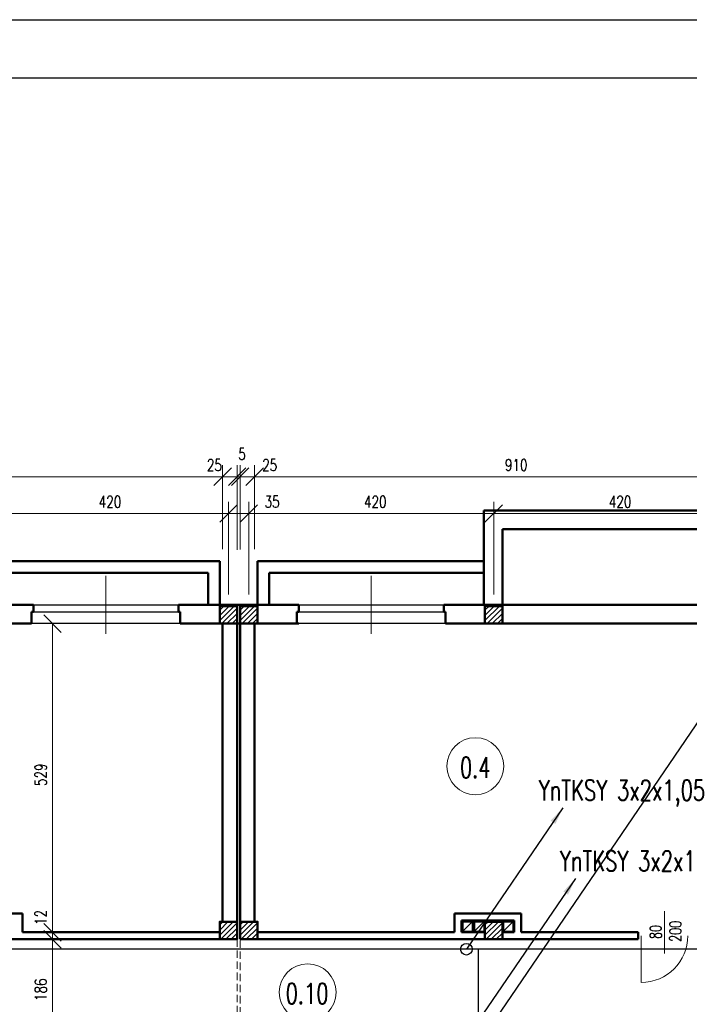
# Model space of a CAD drawing. Header units: millimetres. Extents: x -56112 to 30506, y -136199 to -2178.
# Tile 42 of 45: x -22587 to -11100, y -19051 to -2178. Entities that reach past the tile are written whole.
import ezdxf
from ezdxf.enums import TextEntityAlignment as Align

# ---------------------------------------------------------------- set-up
doc = ezdxf.new("R2010")
doc.units = ezdxf.units.MM
doc.header["$LTSCALE"] = 10
doc.header["$MEASUREMENT"] = 0
doc.header["$PDMODE"] = 35
doc.linetypes.add('DASHED', pattern=[19.05, 12.7, -6.35])
for name, color, linetype, lineweight in [('L001', 1, 'Continuous', 18), ('L002', 2, 'Continuous', 25), ('L003', 3, 'Continuous', 50)]:
    doc.layers.add(name, color=color, linetype=linetype, lineweight=lineweight)
doc.layers.add('L004', color=4, linetype='Continuous')
doc.styles.get("Standard").update_dxf_attribs({"font": 'simplex.shx', "width": 0.75, "height": 200})
doc.dimstyles.new('1_100', dxfattribs={"dimtxt": 200, "dimasz": 300, "dimexe": 200, "dimexo": 200, "dimgap": 100, "dimtad": 1, "dimdec": 0, "dimlfac": 0.1, "dimtxsty": 'Standard', "dimblk": 'OBLIQUE', "dimcen": 250, "dimdle": 2, "dimclrt": 2, "dimadec": 0, "dimazin": 0, "dimtfac": 1, "dimtdec": 0, "dimtmove": 1, "dimatfit": 3, "dimfxl": 1, "dimarcsym": 0})
pattern_1 = [(45, (-25200, 0), (-44.19417, 44.19417), [])]
pattern_2 = [(45, (-29400, 0), (-44.19417, 44.19417), [])]
pattern_3 = [(45, (-29750, 0), (-44.19417, 44.19417), [])]

# ---------------------------------------------------------------- blocks, each defined once
blk = doc.blocks.new('_Oblique')
at = {"layer": 'L004', "color": 0, "lineweight": -2}
blk.add_line((-0.5, -0.5), (0.5, 0.5), dxfattribs=at)
blk = doc.blocks.new('*D1853')
at = {"layer": 'Defpoints'}
for p in [(-25202, -9809), (-19106, -10010), (-31456, -11457), (-19106, -11452)]:
    blk.add_point(p, dxfattribs=at)
at = {"layer": 'L001'}
for p, q in [((-31456, -11257), (-31456, -9810)), ((-19106, -11252), (-19106, -9810)), ((-31456, -10010), (-19106, -10010))]:
    blk.add_line(p, q, dxfattribs=at)
at = {"layer": 'L001', "xscale": 300, "yscale": 300, "zscale": 300, "rotation": 180}
blk.add_blockref('_Oblique', (-31456, -10010), dxfattribs=at)
at = {"layer": 'L001', "xscale": 300, "yscale": 300, "zscale": 300}
blk.add_blockref('_Oblique', (-19106, -10010), dxfattribs=at)
at = {"layer": 'L001', "color": 2, "linetype": 'Continuous', "width": 0.75}
blk.add_text('1235', height=200, dxfattribs=at).set_placement((-25452, -9809), align=Align.MIDDLE_LEFT)
blk = doc.blocks.new('*D1854')
at = {"layer": 'Defpoints'}
for p in [(-14083, -9809), (-18556, -10010), (-18556, -11452), (-9456, -12207)]:
    blk.add_point(p, dxfattribs=at)
at = {"layer": 'L001'}
for p, q in [((-18556, -11252), (-18556, -9810)), ((-9456, -12007), (-9456, -9810)), ((-9456, -10010), (-18556, -10010))]:
    blk.add_line(p, q, dxfattribs=at)
at = {"layer": 'L001', "xscale": 300, "yscale": 300, "zscale": 300}
for p, rotation in [((-18556, -10010), 180), ((-9456, -10010), 360)]:
    blk.add_blockref('_Oblique', p, dxfattribs=dict(at, rotation=rotation))
at = {"layer": 'L001', "color": 2, "linetype": 'Continuous', "width": 0.75}
blk.add_text('910', height=200, dxfattribs=at).set_placement((-14262, -9809), align=Align.MIDDLE_LEFT)
blk = doc.blocks.new('*D1855')
at = {"layer": 'Defpoints'}
for p in [(-19255, -10010), (-18856, -10010), (-19106, -11452), (-18856, -11460)]:
    blk.add_point(p, dxfattribs=at)
at = {"layer": 'L001'}
for p, q in [((-19106, -11252), (-19106, -9810)), ((-18856, -11260), (-18856, -9810)), ((-19108, -10010), (-19106, -10010)), ((-19106, -10010), (-18856, -10010)), ((-18854, -10010), (-18856, -10010))]:
    blk.add_line(p, q, dxfattribs=at)
at = {"layer": 'L001', "xscale": 300, "yscale": 300, "zscale": 300}
blk.add_blockref('_Oblique', (-19106, -10010), dxfattribs=at)
at = {"layer": 'L001', "xscale": 300, "yscale": 300, "zscale": 300, "rotation": 180}
blk.add_blockref('_Oblique', (-18856, -10010), dxfattribs=at)
at = {"layer": 'L001', "color": 2, "linetype": 'Continuous', "width": 0.75}
blk.add_text('25', height=200, dxfattribs=at).set_placement((-19376, -9810), align=Align.MIDDLE_LEFT)
blk = doc.blocks.new('*D1856')
at = {"layer": 'Defpoints'}
for p in [(-18806, -10010), (-18306, -10010), (-18556, -10640), (-18806, -11459)]:
    blk.add_point(p, dxfattribs=at)
at = {"layer": 'L001'}
for p, q in [((-18806, -11259), (-18806, -9810)), ((-18556, -10440), (-18556, -9810)), ((-18808, -10010), (-18806, -10010)), ((-18556, -10010), (-18806, -10010)), ((-18185, -10010), (-18556, -10010))]:
    blk.add_line(p, q, dxfattribs=at)
at = {"layer": 'L001', "xscale": 300, "yscale": 300, "zscale": 300}
blk.add_blockref('_Oblique', (-18806, -10010), dxfattribs=at)
at = {"layer": 'L001', "xscale": 300, "yscale": 300, "zscale": 300, "rotation": 180}
blk.add_blockref('_Oblique', (-18556, -10010), dxfattribs=at)
at = {"layer": 'L001', "color": 2, "linetype": 'Continuous', "width": 0.75}
blk.add_text('25', height=200, dxfattribs=at).set_placement((-18427, -9810), align=Align.MIDDLE_LEFT)
blk = doc.blocks.new('*D1857')
at = {"layer": 'Defpoints'}
for p in [(-18787, -9621), (-18806, -10010), (-18856, -11460), (-18806, -11459)]:
    blk.add_point(p, dxfattribs=at)
at = {"layer": 'L001'}
for p, q in [((-18856, -11260), (-18856, -9810)), ((-18806, -11259), (-18806, -9810)), ((-18858, -10010), (-18856, -10010)), ((-18856, -10010), (-18806, -10010)), ((-18806, -10010), (-18804, -10010))]:
    blk.add_line(p, q, dxfattribs=at)
at = {"layer": 'L001', "xscale": 300, "yscale": 300, "zscale": 300}
blk.add_blockref('_Oblique', (-18856, -10010), dxfattribs=at)
at = {"layer": 'L001', "xscale": 300, "yscale": 300, "zscale": 300, "rotation": 180}
blk.add_blockref('_Oblique', (-18806, -10010), dxfattribs=at)
at = {"layer": 'L001', "color": 2, "linetype": 'Continuous', "width": 0.75}
blk.add_text('5', height=200, dxfattribs=at).set_placement((-18837, -9621), align=Align.MIDDLE_LEFT)
blk = doc.blocks.new('*D1868')
at = {"layer": 'Defpoints'}
for p in [(-21760, -17937), (-22225, -18819), (-22024, -19797), (-21876, -19797)]:
    blk.add_point(p, dxfattribs=at)
at = {"layer": 'L001'}
for p, q in [((-21960, -17937), (-22224, -17937)), ((-22024, -17937), (-22024, -19797)), ((-22076, -19797), (-22224, -19797))]:
    blk.add_line(p, q, dxfattribs=at)
at = {"layer": 'L001', "xscale": 300, "yscale": 300, "zscale": 300}
for p, rotation in [((-22024, -17937), 90), ((-22024, -19797), 270)]:
    blk.add_blockref('_Oblique', p, dxfattribs=dict(at, rotation=rotation))
at = {"layer": 'L001', "color": 2, "linetype": 'Continuous', "width": 0.75}
blk.add_text('186', height=200, rotation=90, dxfattribs=at).set_placement((-22225, -18994), align=Align.MIDDLE_LEFT)
blk = doc.blocks.new('*D1869')
at = {"layer": 'Defpoints'}
for p in [(-22198, -12527), (-22225, -15121), (-22198, -17817), (-22024, -17817)]:
    blk.add_point(p, dxfattribs=at)
at = {"layer": 'L001'}
for p, q in [((-22024, -12527), (-22024, -17817)), ((-21998, -12527), (-21824, -12527)), ((-21998, -17817), (-21824, -17817))]:
    blk.add_line(p, q, dxfattribs=at)
at = {"layer": 'L001', "xscale": 300, "yscale": 300, "zscale": 300}
for p, rotation in [((-22024, -12527), 90), ((-22024, -17817), 270)]:
    blk.add_blockref('_Oblique', p, dxfattribs=dict(at, rotation=rotation))
at = {"layer": 'L001', "color": 2, "linetype": 'Continuous', "width": 0.75}
blk.add_text('529', height=200, rotation=90, dxfattribs=at).set_placement((-22225, -15310), align=Align.MIDDLE_LEFT)
blk = doc.blocks.new('*D1870')
at = {"layer": 'Defpoints'}
for p in [(-22024, -17584), (-22198, -17817), (-22024, -17937), (-21874, -17937)]:
    blk.add_point(p, dxfattribs=at)
at = {"layer": 'L001'}
for p, q in [((-22024, -17477), (-22024, -17817)), ((-22024, -17817), (-22024, -17937)), ((-21998, -17817), (-21824, -17817)), ((-22074, -17937), (-22224, -17937)), ((-22024, -17939), (-22024, -17937))]:
    blk.add_line(p, q, dxfattribs=at)
at = {"layer": 'L001', "xscale": 300, "yscale": 300, "zscale": 300}
for p, rotation in [((-22024, -17817), 270), ((-22024, -17937), 90)]:
    blk.add_blockref('_Oblique', p, dxfattribs=dict(at, rotation=rotation))
at = {"layer": 'L001', "color": 2, "linetype": 'Continuous', "width": 0.75}
blk.add_text('12', height=200, rotation=90, dxfattribs=at).set_placement((-22224, -17691), align=Align.MIDDLE_LEFT)
blk = doc.blocks.new('*D1876')
at = {"layer": 'Defpoints'}
for p in [(-21037, -10439), (-19006, -10640), (-23206, -12227), (-19006, -12227)]:
    blk.add_point(p, dxfattribs=at)
at = {"layer": 'L001'}
for p, q in [((-23206, -12027), (-23206, -10440)), ((-19006, -12027), (-19006, -10440)), ((-23206, -10640), (-19006, -10640))]:
    blk.add_line(p, q, dxfattribs=at)
at = {"layer": 'L001', "xscale": 300, "yscale": 300, "zscale": 300, "rotation": 180}
blk.add_blockref('_Oblique', (-23206, -10640), dxfattribs=at)
at = {"layer": 'L001', "xscale": 300, "yscale": 300, "zscale": 300}
blk.add_blockref('_Oblique', (-19006, -10640), dxfattribs=at)
at = {"layer": 'L001', "color": 2, "linetype": 'Continuous', "width": 0.75}
blk.add_text('420', height=200, dxfattribs=at).set_placement((-21230, -10439), align=Align.MIDDLE_LEFT)
blk = doc.blocks.new('*D1877')
at = {"layer": 'Defpoints'}
for p in [(-18656, -10640), (-18263, -10640), (-19006, -12227), (-18656, -12227)]:
    blk.add_point(p, dxfattribs=at)
at = {"layer": 'L001'}
for p, q in [((-19006, -12027), (-19006, -10440)), ((-18656, -12027), (-18656, -10440)), ((-19008, -10640), (-19006, -10640)), ((-19006, -10640), (-18656, -10640)), ((-18142, -10640), (-18656, -10640))]:
    blk.add_line(p, q, dxfattribs=at)
at = {"layer": 'L001', "xscale": 300, "yscale": 300, "zscale": 300}
blk.add_blockref('_Oblique', (-19006, -10640), dxfattribs=at)
at = {"layer": 'L001', "xscale": 300, "yscale": 300, "zscale": 300, "rotation": 180}
blk.add_blockref('_Oblique', (-18656, -10640), dxfattribs=at)
at = {"layer": 'L001', "color": 2, "linetype": 'Continuous', "width": 0.75}
blk.add_text('35', height=200, dxfattribs=at).set_placement((-18385, -10440), align=Align.MIDDLE_LEFT)
blk = doc.blocks.new('*D1878')
at = {"layer": 'Defpoints'}
for p in [(-16487, -10439), (-14456, -10640), (-18656, -12227), (-14456, -12227)]:
    blk.add_point(p, dxfattribs=at)
at = {"layer": 'L001'}
for p, q in [((-18656, -12027), (-18656, -10440)), ((-14456, -12027), (-14456, -10440)), ((-18656, -10640), (-14456, -10640))]:
    blk.add_line(p, q, dxfattribs=at)
at = {"layer": 'L001', "xscale": 300, "yscale": 300, "zscale": 300, "rotation": 180}
blk.add_blockref('_Oblique', (-18656, -10640), dxfattribs=at)
at = {"layer": 'L001', "xscale": 300, "yscale": 300, "zscale": 300}
blk.add_blockref('_Oblique', (-14456, -10640), dxfattribs=at)
at = {"layer": 'L001', "color": 2, "linetype": 'Continuous', "width": 0.75}
blk.add_text('420', height=200, dxfattribs=at).set_placement((-16680, -10439), align=Align.MIDDLE_LEFT)
blk = doc.blocks.new('*D1879')
at = {"layer": 'Defpoints'}
for p in [(-12287, -10439), (-10256, -10640), (-14456, -12227), (-10256, -12227)]:
    blk.add_point(p, dxfattribs=at)
at = {"layer": 'L001'}
for p, q in [((-14456, -12027), (-14456, -10440)), ((-10256, -12027), (-10256, -10440)), ((-14456, -10640), (-10256, -10640))]:
    blk.add_line(p, q, dxfattribs=at)
at = {"layer": 'L001', "xscale": 300, "yscale": 300, "zscale": 300, "rotation": 180}
blk.add_blockref('_Oblique', (-14456, -10640), dxfattribs=at)
at = {"layer": 'L001', "xscale": 300, "yscale": 300, "zscale": 300}
blk.add_blockref('_Oblique', (-10256, -10640), dxfattribs=at)
at = {"layer": 'L001', "color": 2, "linetype": 'Continuous', "width": 0.75}
blk.add_text('420', height=200, dxfattribs=at).set_placement((-12480, -10439), align=Align.MIDDLE_LEFT)

msp = doc.modelspace()

# ---------------------------------------------------------------- hatches: boundary and pattern name
at = {"layer": 'L001'}
h = msp.add_hatch(dxfattribs=at)
h.set_pattern_fill('ANSI31', color=256, scale=500, style=0)
h.set_pattern_definition(pattern_3)
h.paths.add_polyline_path([(-18856, -12226.8), (-19156, -12226.8), (-19156, -12526.8), (-18856, -12526.8)], flags=16)
h = msp.add_hatch(dxfattribs=at)
h.set_pattern_fill('ANSI31', color=256, scale=500, style=0)
h.set_pattern_definition(pattern_2)
h.paths.add_polyline_path([(-18506, -12226.8), (-18806, -12226.8), (-18806, -12526.8), (-18506, -12526.8)], flags=16)
h = msp.add_hatch(dxfattribs=at)
h.set_pattern_fill('ANSI31', color=256, scale=500, style=0)
h.set_pattern_definition(pattern_1)
h.paths.add_polyline_path([(-14306, -12226.8), (-14606, -12226.8), (-14606, -12526.8), (-14306, -12526.8)], flags=16)
h = msp.add_hatch(dxfattribs=at)
h.set_pattern_fill('ANSI31', color=256, scale=500, style=0)
h.set_pattern_definition(pattern_3)
h.paths.add_polyline_path([(-18856, -17636.8), (-19156, -17636.8), (-19156, -17936.8), (-18856, -17936.8)], flags=16)
h = msp.add_hatch(dxfattribs=at)
h.set_pattern_fill('ANSI31', color=256, scale=500, style=0)
h.set_pattern_definition(pattern_2)
h.paths.add_polyline_path([(-18506, -17636.8), (-18806, -17636.8), (-18806, -17936.8), (-18506, -17936.8)], flags=16)
h = msp.add_hatch(dxfattribs=at)
h.set_pattern_fill('ANSI31', color=256, scale=500, style=0)
h.set_pattern_definition(pattern_1)
h.paths.add_polyline_path([(-14306, -17636.8), (-14606, -17636.8), (-14606, -17936.8), (-14306, -17936.8)], flags=16)

# ---------------------------------------------------------------- linework, layer by layer
at = {"layer": 'Defpoints'}
msp.add_3dface([(-51868.7, -2177.9, 0), (30505.6, -2177.9, 0), (30505.6, -31877.9, 0), (-51868.7, -31877.9, 0)], dxfattribs=at)
at = {"layer": 'L001'}
for p, q in [((-21106, -12704.9), (-21106, -11708.7)), ((-16556, -12704.9), (-16556, -11708.7)), ((-11525, -17452.3), (-11525, -18181.4)), ((-11925, -17875.1, 70), (-11925, -18675.1, 70))]:
    msp.add_line(p, q, dxfattribs=at)
at = {"layer": 'L001', "linetype": 'DASHED'}
for p, q in [((-18856, -17936.8), (-18856, -19796.8)), ((-18806, -19796.8), (-18806, -17936.8))]:
    msp.add_line(p, q, dxfattribs=at)
at = {"layer": 'L001'}
for centre in [(-14769.8, -14970.4), (-17646.7, -18844.9)]:
    msp.add_circle(centre, 488.1, dxfattribs=at)
msp.add_arc((-11925, -17875.1, 70), 800, 270, 0, dxfattribs=at)
at = {"layer": 'L002'}
for p, q in [((-22351, -12206.8), (-19861, -12206.8)), ((-17801, -12206.8), (-15311, -12206.8)), ((-22351, -12326.8), (-19861, -12326.8)), ((-17801, -12326.8), (-15311, -12326.8)), ((-19831, -12526.8), (-22381, -12526.8)), ((-15281, -12526.8), (-17831, -12526.8)), ((-14986, -17796.8), (-14826, -17636.8)), ((-14986, -17636.8), (-14826, -17636.8)), ((-14986, -17636.8), (-14986, -17796.8)), ((-14826, -17636.8), (-14826, -17796.8)), ((-14786, -17796.8), (-14626, -17636.8)), ((-14786, -17636.8), (-14786, -17796.8)), ((-14786, -17636.8), (-14626, -17636.8)), ((-14626, -17636.8), (-14626, -17796.8)), ((-14286, -17796.8), (-14126, -17636.8)), ((-14286, -17636.8), (-14126, -17636.8)), ((-14286, -17636.8), (-14286, -17796.8)), ((-14126, -17636.8), (-14126, -17796.8)), ((-14986, -17796.8), (-14826, -17796.8)), ((-14786, -17796.8), (-14626, -17796.8)), ((-14286, -17796.8), (-14126, -17796.8))]:
    msp.add_line(p, q, dxfattribs=at)
at = {"layer": 'L003'}
for p, q in [((-14626, -10586.8), (-14626, -12206.8)), ((-9826, -10586.8), (-14626, -10586.8)), ((-9826, -10906.8), (-14306, -10906.8)), ((-14306, -10906.8), (-14306, -12206.8)), ((-40106, -11456.8), (-19156, -11456.8)), ((-19156, -12206.8), (-19156, -11456.8)), ((-14626, -11456.8), (-18506, -11456.8)), ((-18506, -12206.8), (-18506, -11456.8)), ((-23106, -11656.8), (-19356, -11656.8)), ((-19356, -12206.8), (-19356, -11656.8)), ((-14626, -11656.8), (-18306, -11656.8)), ((-18306, -12206.8), (-18306, -11656.8)), ((-22351, -12206.8), (-24061, -12206.8)), ((-22351, -12206.8), (-22351, -12326.8)), ((-19861, -12206.8), (-19861, -12326.8)), ((-17801, -12206.8), (-19861, -12206.8)), ((-17801, -12206.8), (-17801, -12326.8)), ((-15311, -12206.8), (-15311, -12326.8)), ((-3731, -12206.8), (-15311, -12206.8)), ((-22381, -12326.8), (-22351, -12326.8)), ((-22381, -12526.8), (-22381, -12326.8)), ((-19861, -12326.8), (-19831, -12326.8)), ((-19831, -12526.8), (-19831, -12326.8)), ((-17831, -12526.8), (-17831, -12326.8)), ((-17831, -12326.8), (-17801, -12326.8)), ((-15311, -12326.8), (-15281, -12326.8)), ((-15281, -12526.8), (-15281, -12326.8)), ((-22381, -12526.8), (-24031, -12526.8)), ((-17801, -12526.8), (-19831, -12526.8)), ((-19106, -12526.8), (-19106, -17636.8)), ((-18856, -12526.8), (-18856, -17636.8)), ((-18806, -12526.8), (-18806, -17636.8)), ((-18556, -12526.8), (-18556, -17636.8)), ((-9456, -12526.8), (-15281, -12526.8)), ((-24076, -17496.8), (-22536, -17496.8)), ((-22536, -17496.8), (-22536, -17816.8)), ((-15126, -17496.8), (-13986, -17496.8)), ((-13986, -17496.8), (-13986, -17816.8)), ((-15006, -17616.8), (-14106, -17616.8)), ((-14806, -17616.8), (-14806, -17816.8)), ((-14606, -17616.8), (-14606, -17816.8)), ((-14106, -17616.8), (-14106, -17816.8)), ((-19156, -17816.8), (-22536, -17816.8)), ((-15126, -17816.8), (-18506, -17816.8)), ((-16856, -17816.8), (-18246, -17816.8)), ((-15006, -17816.8), (-14806, -17816.8)), ((-14806, -17816.8), (-14606, -17816.8)), ((-14306, -17816.8), (-14106, -17816.8)), ((-11975, -17816.8), (-13986, -17816.8)), ((-11975, -17816.8), (-11975, -17936.8)), ((-19156, -17936.8), (-23056, -17936.8)), ((-11975, -17936.8), (-18506, -17936.8))]:
    msp.add_line(p, q, dxfattribs=at)
at = {"layer": 'L003', "flags": 128}
for points in [[(-19156, -12526.8), (-18856, -12526.8), (-18856, -12226.8), (-19156, -12226.8)], [(-18806, -12526.8), (-18506, -12526.8), (-18506, -12226.8), (-18806, -12226.8)], [(-14606, -12526.8), (-14306, -12526.8), (-14306, -12226.8), (-14606, -12226.8)], [(-19156, -17936.8), (-18856, -17936.8), (-18856, -17636.8), (-19156, -17636.8)], [(-18806, -17936.8), (-18506, -17936.8), (-18506, -17636.8), (-18806, -17636.8)], [(-14606, -17936.8), (-14306, -17936.8), (-14306, -17636.8), (-14606, -17636.8)]]:
    msp.add_lwpolyline(points, close=True, dxfattribs=at)
for points in [[(-15126, -17496.8), (-15126, -17816.8)], [(-15006, -17816.8), (-15006, -17616.8)], [(-14806, -17816.8), (-14806, -17616.8)], [(-14806, -17816.8), (-14806, -17616.8)], [(-14606, -17816.8), (-14606, -17616.8)], [(-14306, -17816.8), (-14306, -17616.8)], [(-14306, -17816.8), (-14306, -17616.8)], [(-14106, -17816.8), (-14106, -17616.8)]]:
    msp.add_lwpolyline(points, dxfattribs=at)
at = {"layer": 'L004'}
for p, q in [((3121.5, -18106.8), (-40332.6, -18106.8)), ((-14722.2, -18106.8), (-14722.2, -19626.8))]:
    msp.add_line(p, q, dxfattribs=at)
msp.add_circle((-14924.2, -18106.8), 100, dxfattribs=at)
msp.add_3dface([(29505.6, -3177.9, 0), (-50868.7, -3177.9, 0), (-50868.7, -30877.9, 0), (29505.6, -30877.9, 0)], dxfattribs=at)

# ---------------------------------------------------------------- texts
at = {"layer": 'L001', "width": 0.7}
for s, p in [('0.4', (-14772.6, -15272.2)), ('0.10', (-17657.3, -19146.7))]:
    msp.add_text(s, height=350, dxfattribs=at).set_placement(p, align=Align.BOTTOM_CENTER)
for s, p in [('80', (-11517.6, -17812.2)), ('200', (-11178.2, -17800))]:
    msp.add_text(s, height=200, rotation=90, dxfattribs=at).set_placement(p, align=Align.BOTTOM_CENTER)
at = {"layer": 'L003', "width": 0.7}
for p in [(-12257, -15662.4), (-11894, -16875.4)]:
    msp.add_text('YnTKSY 3x2x1,05', height=350, rotation=360, dxfattribs=at).set_placement(p, align=Align.BOTTOM_CENTER)

# ---------------------------------------------------------------- dimensions: what is measured, and where the dimension line sits
at = {"layer": 'L001'}
for base, p1, p2, picture, middle in [((-18806, -10010.1), (-18856, -11460.4), (-18806, -11458.9), '*D1857', (-18786.7, -9620.8)), ((-19106, -10010.1), (-31456, -11456.8), (-19106, -11451.9), '*D1853', (-25201.8, -9809)), ((-19006, -10640.1), (-23206, -12226.8), (-19006, -12226.8), '*D1876', (-21037.2, -10439.1)), ((-14456, -10640.1), (-18656, -12226.8), (-14456, -12226.8), '*D1878', (-16487.2, -10439.1)), ((-10256, -10640.1), (-14456, -12226.8), (-10256, -12226.8), '*D1879', (-12287.2, -10439.1))]:
    dim = msp.add_linear_dim(base=base, p1=p1, p2=p2, dimstyle='1_100', override={"dimtad": 0}, dxfattribs=at)
    dim.commit()
    dim.dimension.update_dxf_attribs({"geometry": picture, "text_midpoint": middle, "dimtype": 160})
for base, p1, p2, picture, middle in [((-18856, -10010.1), (-19106, -11451.9), (-18856, -11460.4), '*D1855', (-19254.6, -10010.1)), ((-18656, -10640.1), (-19006, -12226.8), (-18656, -12226.8), '*D1877', (-18263.1, -10640.1))]:
    dim = msp.add_linear_dim(base=base, p1=p1, p2=p2, dimstyle='1_100', dxfattribs=at)
    dim.commit()
    dim.dimension.update_dxf_attribs({"geometry": picture, "text_midpoint": middle, "dimtype": 160})
for base, p1, p2, angle, picture, middle in [((-18806, -10010.1), (-18556, -10640.1), (-18806, -11458.9), 180, '*D1856', (-18306, -10010.1)), ((-22023.8, -17936.8), (-22197.8, -17816.8), (-21873.8, -17936.8), 270, '*D1870', (-22023.8, -17583.7))]:
    dim = msp.add_linear_dim(base=base, p1=p1, p2=p2, angle=angle, dimstyle='1_100', dxfattribs=at)
    dim.commit()
    dim.dimension.update_dxf_attribs({"geometry": picture, "text_midpoint": middle, "dimtype": 160})
for base, p1, p2, angle, picture, middle in [((-18556, -10010.1), (-9456, -12206.8), (-18556, -11452.1), 180, '*D1854', (-14083.3, -9809)), ((-22023.8, -17816.8), (-22197.8, -12526.8), (-22197.8, -17816.8), 270, '*D1869', (-22224.9, -15120.6)), ((-22023.8, -19796.8), (-21760.2, -17936.8), (-21876, -19796.8), 270, '*D1868', (-22224.9, -18819.2))]:
    dim = msp.add_linear_dim(base=base, p1=p1, p2=p2, angle=angle, dimstyle='1_100', override={"dimtad": 0}, dxfattribs=at)
    dim.commit()
    dim.dimension.update_dxf_attribs({"geometry": picture, "text_midpoint": middle, "dimtype": 160})

# ---------------------------------------------------------------- leaders
for points in [[(-14849.9, -19936.3), (-5161.3, -5704.1)], [(-13269.2, -15684.4), (-14924.2, -18106.8)], [(-13050.4, -16897.4), (-14924.2, -19626.8)]]:
    msp.add_leader(points, dimstyle='1_100', override={"dimgap": 100, "dimtad": 1}, dxfattribs=at)

doc.saveas('drawing.dxf')
